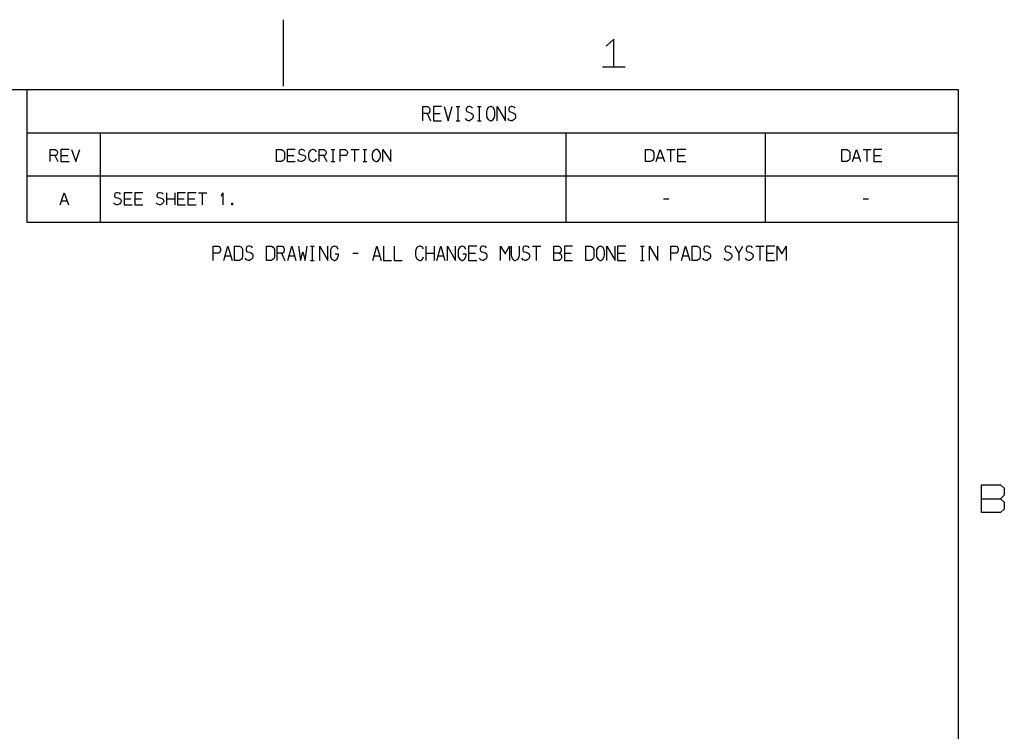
# Model space of a CAD drawing. Extents: x 0 to 1186, y 36 to 805.
# Tile 12 of 12: x 773 to 1179, y 511 to 805. Entities that reach past the tile are written whole.
import ezdxf

# ---------------------------------------------------------------- set-up
doc = ezdxf.new("R2010")
doc.units = 0
doc.layers.add('1', color=1, linetype='CONTINUOUS')

msp = doc.modelspace()

# ---------------------------------------------------------------- linework, layer by layer
at = {"layer": '1'}
for p, q in [((881.75, 804.9), (881.75, 777.48)), ((1018.25, 796.8), (1015.1, 793.95)), ((1018.25, 785.38), (1018.25, 796.8)), ((1013.55, 785.38), (1022.95, 785.38)), ((26.5, 776.1), (1160.43, 776.1)), ((776.05, 776.1), (1160.43, 776.1)), ((776.05, 721.18), (776.05, 776.1)), ((1160.43, 776.1), (1160.43, 62.25)), ((1160.43, 776.1), (1160.43, 721.18)), ((939.4, 763.2), (939.4, 769.08)), ((939.4, 769.08), (941.48, 769.08)), ((941.48, 769.08), (941.8, 768.85)), ((941.8, 768.85), (942.23, 768.4)), ((942.23, 768.4), (942.38, 767.93)), ((947.15, 769.08), (943.8, 769.08)), ((943.8, 769.08), (943.8, 763.2)), ((948.2, 769.08), (949.88, 763.2)), ((949.88, 763.2), (951.55, 769.08)), ((953.2, 769.08), (954.75, 769.08)), ((954, 763.2), (954, 769.08)), ((957.55, 768.63), (957.35, 767.93)), ((957.75, 768.85), (957.55, 768.63)), ((958.35, 769.08), (957.75, 768.85)), ((958.73, 769.08), (958.35, 769.08)), ((959.53, 768.85), (958.73, 769.08)), ((959.95, 768.4), (959.53, 768.85)), ((961.98, 769.08), (963.55, 769.08)), ((962.78, 763.2), (962.78, 769.08)), ((966.45, 768.63), (965.88, 767.7)), ((967.3, 769.08), (966.45, 768.63)), ((967.6, 769.08), (967.3, 769.08)), ((968.43, 768.63), (967.6, 769.08)), ((968.98, 767.7), (968.43, 768.63)), ((970.15, 763.2), (970.15, 769.08)), ((970.15, 769.08), (973.5, 763.2)), ((973.5, 763.2), (973.5, 769.08)), ((975.13, 768.63), (974.93, 767.93)), ((975.3, 768.85), (975.13, 768.63)), ((975.93, 769.08), (975.3, 768.85)), ((976.3, 769.08), (975.93, 769.08)), ((977.1, 768.85), (976.3, 769.08)), ((977.53, 768.4), (977.1, 768.85)), ((941.63, 766.18), (939.4, 766.18)), ((941.28, 766.18), (942.58, 763.2)), ((942, 766.33), (941.63, 766.18)), ((942.38, 767.25), (942, 766.33)), ((942.38, 767.93), (942.38, 767.25)), ((943.8, 766.18), (946.63, 766.18)), ((957.55, 763.43), (956.98, 764.13)), ((957.35, 767.93), (957.35, 767.48)), ((957.35, 767.48), (957.55, 767.03)), ((957.55, 767.03), (957.98, 766.8)), ((957.98, 766.8), (958.73, 766.55)), ((958.73, 766.55), (959.35, 766.33)), ((959.35, 766.33), (959.95, 765.95)), ((959.95, 764.13), (959.53, 763.68)), ((959.95, 765.95), (960.15, 765.28)), ((960.15, 764.8), (959.95, 764.13)), ((960.15, 765.28), (960.15, 764.8)), ((965.88, 767.7), (965.75, 766.8)), ((965.75, 766.8), (965.75, 765.5)), ((965.75, 765.5), (965.88, 764.58)), ((965.88, 764.58), (966.45, 763.68)), ((968.43, 763.68), (968.98, 764.58)), ((969.13, 766.8), (968.98, 767.7)), ((968.98, 764.58), (969.13, 765.5)), ((969.13, 765.5), (969.13, 766.8)), ((975.13, 763.43), (974.55, 764.13)), ((974.93, 767.93), (974.93, 767.48)), ((974.93, 767.48), (975.13, 767.03)), ((975.13, 767.03), (975.55, 766.8)), ((975.55, 766.8), (976.3, 766.55)), ((976.3, 766.55), (976.93, 766.33)), ((976.93, 766.33), (977.53, 765.95)), ((977.53, 764.13), (977.1, 763.68)), ((977.53, 765.95), (977.73, 765.28)), ((977.73, 764.8), (977.53, 764.13)), ((977.73, 765.28), (977.73, 764.8)), ((943.8, 763.2), (947.15, 763.2)), ((953.2, 763.2), (954.75, 763.2)), ((958.35, 763.2), (957.55, 763.43)), ((958.73, 763.2), (958.35, 763.2)), ((959.53, 763.68), (958.73, 763.2)), ((961.98, 763.2), (963.55, 763.2)), ((966.45, 763.68), (967.3, 763.2)), ((967.3, 763.2), (967.6, 763.2)), ((967.6, 763.2), (968.43, 763.68)), ((975.93, 763.2), (975.13, 763.43)), ((976.3, 763.2), (975.93, 763.2)), ((977.1, 763.68), (976.3, 763.2)), ((776.05, 758.25), (1160.43, 758.25)), ((806.25, 758.25), (806.25, 721.18)), ((998.43, 758.25), (998.43, 721.18)), ((1080.8, 758.25), (1080.8, 721.18)), ((785.65, 746.38), (785.65, 751.25)), ((785.65, 751.25), (787.7, 751.25)), ((787.88, 748.85), (785.65, 748.85)), ((787.53, 748.85), (788.83, 746.38)), ((787.7, 751.25), (788.05, 751.08)), ((788.25, 748.98), (787.88, 748.85)), ((788.05, 751.08), (788.48, 750.68)), ((788.63, 749.73), (788.25, 748.98)), ((788.48, 750.68), (788.63, 750.3)), ((788.63, 750.3), (788.63, 749.73)), ((793.4, 751.25), (790.05, 751.25)), ((790.05, 751.25), (790.05, 746.38)), ((790.05, 748.85), (792.88, 748.85)), ((794.43, 751.25), (796.13, 746.38)), ((796.13, 746.38), (797.8, 751.25)), ((879, 746.38), (879, 751.25)), ((879, 751.25), (881.05, 751.25)), ((881.05, 751.25), (881.83, 750.88)), ((881.83, 750.88), (882.18, 750.5)), ((882.18, 750.5), (882.35, 750.13)), ((882.35, 750.13), (882.35, 747.5)), ((886.75, 751.25), (883.4, 751.25)), ((883.4, 751.25), (883.4, 746.38)), ((883.4, 748.85), (886.23, 748.85)), ((888.35, 750.88), (888.18, 750.3)), ((888.18, 750.3), (888.18, 749.93)), ((888.18, 749.93), (888.35, 749.55)), ((888.55, 751.08), (888.35, 750.88)), ((888.35, 749.55), (888.78, 749.35)), ((889.15, 751.25), (888.55, 751.08)), ((888.78, 749.35), (889.55, 749.15)), ((889.55, 751.25), (889.15, 751.25)), ((890.35, 751.08), (889.55, 751.25)), ((889.55, 749.15), (890.15, 748.98)), ((890.15, 748.98), (890.75, 748.65)), ((890.75, 750.68), (890.35, 751.08)), ((890.75, 748.65), (890.95, 748.08)), ((890.95, 748.08), (890.95, 747.7)), ((892.38, 750.13), (892.18, 749.35)), ((892.18, 749.35), (892.18, 748.28)), ((892.18, 748.28), (892.38, 747.5)), ((892.9, 750.88), (892.38, 750.13)), ((893.85, 751.25), (892.9, 750.88)), ((894.25, 751.25), (893.85, 751.25)), ((895.15, 750.88), (894.25, 751.25)), ((895.53, 750.3), (895.15, 750.88)), ((896.58, 746.38), (896.58, 751.25)), ((896.58, 751.25), (898.63, 751.25)), ((898.78, 748.85), (896.58, 748.85)), ((898.45, 748.85), (899.75, 746.38)), ((898.63, 751.25), (898.98, 751.08)), ((899.18, 748.98), (898.78, 748.85)), ((898.98, 751.08), (899.4, 750.68)), ((899.55, 749.73), (899.18, 748.98)), ((899.4, 750.68), (899.55, 750.3)), ((899.55, 750.3), (899.55, 749.73)), ((901.58, 751.25), (903.15, 751.25)), ((902.38, 746.38), (902.38, 751.25)), ((905.35, 746.38), (905.35, 751.25)), ((905.35, 751.25), (907.43, 751.25)), ((907.58, 748.85), (905.35, 748.85)), ((907.43, 751.25), (907.75, 751.08)), ((907.95, 748.98), (907.58, 748.85)), ((907.75, 751.08), (908.18, 750.68)), ((908.33, 749.73), (907.95, 748.98)), ((908.18, 750.68), (908.33, 750.3)), ((908.33, 750.3), (908.33, 749.73)), ((909.75, 751.25), (913.1, 751.25)), ((911.43, 746.38), (911.43, 751.25)), ((914.75, 751.25), (916.33, 751.25)), ((915.55, 746.38), (915.55, 751.25)), ((918.65, 750.13), (918.55, 749.35)), ((918.55, 749.35), (918.55, 748.28)), ((918.55, 748.28), (918.65, 747.5)), ((919.23, 750.88), (918.65, 750.13)), ((920.08, 751.25), (919.23, 750.88)), ((920.38, 751.25), (920.08, 751.25)), ((921.2, 750.88), (920.38, 751.25)), ((921.75, 750.13), (921.2, 750.88)), ((921.9, 749.35), (921.75, 750.13)), ((921.75, 747.5), (921.9, 748.28)), ((921.9, 748.28), (921.9, 749.35)), ((922.93, 746.38), (922.93, 751.25)), ((922.93, 751.25), (926.28, 746.38)), ((926.28, 746.38), (926.28, 751.25)), ((1031.38, 746.38), (1031.38, 751.25)), ((1031.38, 751.25), (1033.45, 751.25)), ((1033.45, 751.25), (1034.2, 750.88)), ((1034.2, 750.88), (1034.55, 750.5)), ((1034.55, 750.5), (1034.75, 750.13)), ((1034.75, 750.13), (1034.75, 747.5)), ((1035.78, 746.38), (1037.45, 751.25)), ((1036.28, 747.9), (1038.63, 747.9)), ((1037.45, 751.25), (1039.13, 746.38)), ((1040.18, 751.25), (1043.53, 751.25)), ((1041.85, 746.38), (1041.85, 751.25)), ((1047.93, 751.25), (1044.55, 751.25)), ((1044.55, 751.25), (1044.55, 746.38)), ((1044.55, 748.85), (1047.38, 748.85)), ((1112.38, 746.38), (1112.38, 751.25)), ((1112.38, 751.25), (1114.43, 751.25)), ((1114.43, 751.25), (1115.2, 750.88)), ((1115.2, 750.88), (1115.55, 750.5)), ((1115.55, 750.5), (1115.73, 750.13)), ((1115.73, 750.13), (1115.73, 747.5)), ((1116.78, 746.38), (1118.45, 751.25)), ((1117.28, 747.9), (1119.63, 747.9)), ((1118.45, 751.25), (1120.13, 746.38)), ((1121.18, 751.25), (1124.53, 751.25)), ((1122.85, 746.38), (1122.85, 751.25)), ((1128.9, 751.25), (1125.55, 751.25)), ((1125.55, 751.25), (1125.55, 746.38)), ((1125.55, 748.85), (1128.38, 748.85)), ((790.05, 746.38), (793.4, 746.38)), ((881.05, 746.38), (879, 746.38)), ((881.83, 746.75), (881.05, 746.38)), ((882.18, 747.13), (881.83, 746.75)), ((882.35, 747.5), (882.18, 747.13)), ((883.4, 746.38), (886.75, 746.38)), ((888.35, 746.55), (887.8, 747.13)), ((889.15, 746.38), (888.35, 746.55)), ((889.55, 746.38), (889.15, 746.38)), ((890.35, 746.75), (889.55, 746.38)), ((890.75, 747.13), (890.35, 746.75)), ((890.95, 747.7), (890.75, 747.13)), ((892.38, 747.5), (892.9, 746.75)), ((892.9, 746.75), (893.85, 746.38)), ((893.85, 746.38), (894.25, 746.38)), ((894.25, 746.38), (895.15, 746.75)), ((895.15, 746.75), (895.53, 747.5)), ((901.58, 746.38), (903.15, 746.38)), ((914.75, 746.38), (916.33, 746.38)), ((918.65, 747.5), (919.23, 746.75)), ((919.23, 746.75), (920.08, 746.38)), ((920.08, 746.38), (920.38, 746.38)), ((920.38, 746.38), (921.2, 746.75)), ((921.2, 746.75), (921.75, 747.5)), ((1033.45, 746.38), (1031.38, 746.38)), ((1034.2, 746.75), (1033.45, 746.38)), ((1034.55, 747.13), (1034.2, 746.75)), ((1034.75, 747.5), (1034.55, 747.13)), ((1044.55, 746.38), (1047.93, 746.38)), ((1114.43, 746.38), (1112.38, 746.38)), ((1115.2, 746.75), (1114.43, 746.38)), ((1115.55, 747.13), (1115.2, 746.75)), ((1115.73, 747.5), (1115.55, 747.13)), ((1125.55, 746.38), (1128.9, 746.38)), ((776.05, 740.4), (1160.43, 740.4)), ((789.78, 728.53), (791.45, 733.4)), ((791.45, 733.4), (793.13, 728.53)), ((812.3, 733.03), (812.13, 732.45)), ((812.13, 732.45), (812.13, 732.08)), ((812.13, 732.08), (812.3, 731.7)), ((812.5, 733.23), (812.3, 733.03)), ((812.3, 731.7), (812.73, 731.5)), ((813.1, 733.4), (812.5, 733.23)), ((813.5, 733.4), (813.1, 733.4)), ((814.3, 733.23), (813.5, 733.4)), ((814.7, 732.85), (814.3, 733.23)), ((819.48, 733.4), (816.13, 733.4)), ((816.13, 733.4), (816.13, 728.53)), ((823.88, 733.4), (820.53, 733.4)), ((820.53, 733.4), (820.53, 728.53)), ((829.88, 733.03), (829.7, 732.45)), ((829.7, 732.45), (829.7, 732.08)), ((829.7, 732.08), (829.88, 731.7)), ((830.08, 733.23), (829.88, 733.03)), ((829.88, 731.7), (830.3, 731.5)), ((830.68, 733.4), (830.08, 733.23)), ((831.05, 733.4), (830.68, 733.4)), ((831.85, 733.23), (831.05, 733.4)), ((832.28, 732.85), (831.85, 733.23)), ((833.7, 728.53), (833.7, 733.4)), ((837.05, 733.4), (837.05, 728.53)), ((841.45, 733.4), (838.1, 733.4)), ((838.1, 733.4), (838.1, 728.53)), ((845.85, 733.4), (842.48, 733.4)), ((842.48, 733.4), (842.48, 728.53)), ((846.88, 733.4), (850.23, 733.4)), ((848.55, 728.53), (848.55, 733.4)), ((856.15, 732.03), (856.88, 733.4)), ((856.88, 733.4), (856.88, 728.53)), ((790.28, 730.05), (792.63, 730.05)), ((812.3, 728.7), (811.73, 729.28)), ((813.1, 728.53), (812.3, 728.7)), ((812.73, 731.5), (813.5, 731.33)), ((813.5, 728.53), (813.1, 728.53)), ((813.5, 731.33), (814.1, 731.13)), ((814.3, 728.9), (813.5, 728.53)), ((814.1, 731.13), (814.7, 730.8)), ((814.7, 729.28), (814.3, 728.9)), ((814.7, 730.8), (814.9, 730.23)), ((814.9, 729.85), (814.7, 729.28)), ((814.9, 730.23), (814.9, 729.85)), ((816.13, 731), (818.95, 731)), ((816.13, 728.53), (819.48, 728.53)), ((820.53, 731), (823.35, 731)), ((820.53, 728.53), (823.88, 728.53)), ((829.88, 728.7), (829.3, 729.28)), ((830.68, 728.53), (829.88, 728.7)), ((830.3, 731.5), (831.05, 731.33)), ((831.05, 728.53), (830.68, 728.53)), ((831.05, 731.33), (831.68, 731.13)), ((831.85, 728.9), (831.05, 728.53)), ((831.68, 731.13), (832.28, 730.8)), ((832.28, 729.28), (831.85, 728.9)), ((832.28, 730.8), (832.48, 730.23)), ((832.48, 729.85), (832.28, 729.28)), ((832.48, 730.23), (832.48, 729.85)), ((833.7, 731), (837.05, 731)), ((838.1, 731), (840.93, 731)), ((838.1, 728.53), (841.45, 728.53)), ((842.48, 731), (845.3, 731)), ((842.48, 728.53), (845.85, 728.53)), ((860.55, 728.98), (860.63, 729.1)), ((860.55, 728.65), (860.55, 728.98)), ((860.63, 728.53), (860.55, 728.65)), ((860.63, 729.1), (860.83, 729.1)), ((860.83, 728.53), (860.63, 728.53)), ((860.83, 729.1), (860.9, 728.98)), ((860.9, 728.65), (860.83, 728.53)), ((860.9, 728.98), (860.9, 728.65)), ((1038.83, 731), (1041, 731)), ((1121.18, 731), (1123.35, 731)), ((1160.43, 721.18), (776.05, 721.18)), ((852.93, 705.55), (852.93, 711.43)), ((852.93, 711.43), (854.98, 711.43)), ((854.98, 711.43), (855.33, 711.2)), ((857.3, 705.55), (859, 711.43)), ((859, 711.43), (860.68, 705.55)), ((861.7, 705.55), (861.7, 711.43)), ((861.7, 711.43), (863.78, 711.43)), ((863.78, 711.43), (864.53, 710.98)), ((867.48, 711.43), (866.85, 711.2)), ((867.85, 711.43), (867.48, 711.43)), ((868.65, 711.2), (867.85, 711.43)), ((874.88, 705.55), (874.88, 711.43)), ((874.88, 711.43), (876.95, 711.43)), ((876.95, 711.43), (877.7, 710.98)), ((879.28, 705.55), (879.28, 711.43)), ((879.28, 711.43), (881.33, 711.43)), ((881.33, 711.43), (881.68, 711.2)), ((883.68, 705.55), (885.35, 711.43)), ((885.35, 711.43), (887.03, 705.55)), ((888.05, 711.43), (888.9, 705.55)), ((890.93, 705.55), (891.75, 711.43)), ((893.08, 711.43), (894.63, 711.43)), ((893.88, 705.55), (893.88, 711.43)), ((896.85, 705.55), (896.85, 711.43)), ((896.85, 711.43), (900.2, 705.55)), ((900.2, 705.55), (900.2, 711.43)), ((902.78, 711.43), (901.93, 710.98)), ((903.08, 711.43), (902.78, 711.43)), ((904.1, 710.98), (903.08, 711.43)), ((918.83, 705.55), (920.5, 711.43)), ((920.5, 711.43), (922.18, 705.55)), ((923.2, 711.43), (923.2, 705.55)), ((927.6, 711.43), (927.6, 705.55)), ((938.05, 711.43), (937.1, 710.98)), ((938.45, 711.43), (938.05, 711.43)), ((939.35, 710.98), (938.45, 711.43)), ((940.78, 705.55), (940.78, 711.43)), ((944.13, 711.43), (944.13, 705.55)), ((945.18, 705.55), (946.85, 711.43)), ((946.85, 711.43), (948.53, 705.55)), ((949.58, 705.55), (949.58, 711.43)), ((949.58, 711.43), (952.93, 705.55)), ((952.93, 705.55), (952.93, 711.43)), ((955.48, 711.43), (954.65, 710.98)), ((955.78, 711.43), (955.48, 711.43)), ((956.83, 710.98), (955.78, 711.43)), ((961.7, 711.43), (958.35, 711.43)), ((958.35, 711.43), (958.35, 705.55)), ((964.13, 711.43), (963.5, 711.2)), ((964.5, 711.43), (964.13, 711.43)), ((965.3, 711.2), (964.5, 711.43)), ((971.53, 705.55), (971.53, 711.43)), ((971.53, 711.43), (973.35, 708.3)), ((973.35, 708.3), (975.23, 711.43)), ((975.23, 711.43), (975.23, 705.55)), ((975.93, 711.43), (975.93, 707.83)), ((979.28, 707.83), (979.28, 711.43)), ((981.68, 711.43), (981.08, 711.2)), ((982.08, 711.43), (981.68, 711.43)), ((982.88, 711.2), (982.08, 711.43)), ((984.7, 711.43), (988.08, 711.43)), ((986.38, 705.55), (986.38, 711.43)), ((993.5, 705.55), (993.5, 711.43)), ((993.5, 711.43), (995.55, 711.43)), ((995.55, 711.43), (995.9, 711.2)), ((1001.25, 711.43), (997.88, 711.43)), ((997.88, 711.43), (997.88, 705.55)), ((1006.68, 705.55), (1006.68, 711.43)), ((1006.68, 711.43), (1008.73, 711.43)), ((1008.73, 711.43), (1009.5, 710.98)), ((1012.6, 711.43), (1011.75, 710.98)), ((1012.9, 711.43), (1012.6, 711.43)), ((1013.73, 710.98), (1012.9, 711.43)), ((1015.45, 705.55), (1015.45, 711.43)), ((1015.45, 711.43), (1018.83, 705.55)), ((1018.83, 705.55), (1018.83, 711.43)), ((1023.2, 711.43), (1019.85, 711.43)), ((1019.85, 711.43), (1019.85, 705.55)), ((1029.25, 711.43), (1030.8, 711.43)), ((1030.05, 705.55), (1030.05, 711.43)), ((1033.03, 705.55), (1033.03, 711.43)), ((1033.03, 711.43), (1036.38, 705.55)), ((1036.38, 705.55), (1036.38, 711.43)), ((1041.83, 705.55), (1041.83, 711.43)), ((1041.83, 711.43), (1043.88, 711.43)), ((1043.88, 711.43), (1044.23, 711.2)), ((1046.2, 705.55), (1047.88, 711.43)), ((1047.88, 711.43), (1049.58, 705.55)), ((1050.6, 705.55), (1050.6, 711.43)), ((1050.6, 711.43), (1052.65, 711.43)), ((1052.65, 711.43), (1053.43, 710.98)), ((1056.38, 711.43), (1055.75, 711.2)), ((1056.75, 711.43), (1056.38, 711.43)), ((1057.55, 711.2), (1056.75, 711.43)), ((1065.15, 711.43), (1064.55, 711.2)), ((1065.53, 711.43), (1065.15, 711.43)), ((1066.33, 711.2), (1065.53, 711.43)), ((1068.18, 711.43), (1069.85, 708.53)), ((1069.85, 708.53), (1071.53, 711.43)), ((1073.95, 711.43), (1073.33, 711.2)), ((1074.33, 711.43), (1073.95, 711.43)), ((1075.13, 711.2), (1074.33, 711.43)), ((1076.95, 711.43), (1080.33, 711.43)), ((1078.63, 705.55), (1078.63, 711.43)), ((1084.7, 711.43), (1081.35, 711.43)), ((1081.35, 711.43), (1081.35, 705.55)), ((1085.75, 705.55), (1085.75, 711.43)), ((1085.75, 711.43), (1087.58, 708.3)), ((1087.58, 708.3), (1089.45, 711.43)), ((1089.45, 711.43), (1089.45, 705.55)), ((855.13, 708.53), (852.93, 708.53)), ((855.5, 708.68), (855.13, 708.53)), ((855.33, 711.2), (855.75, 710.73)), ((855.9, 709.6), (855.5, 708.68)), ((855.75, 710.73), (855.9, 710.28)), ((855.9, 710.28), (855.9, 709.6)), ((857.8, 707.38), (860.18, 707.38)), ((864.53, 710.98), (864.88, 710.5)), ((864.88, 710.5), (865.05, 710.05)), ((865.05, 710.05), (865.05, 706.93)), ((866.68, 710.98), (866.48, 710.28)), ((866.48, 710.28), (866.48, 709.83)), ((866.48, 709.83), (866.68, 709.35)), ((866.85, 711.2), (866.68, 710.98)), ((866.68, 709.35), (867.1, 709.13)), ((867.1, 709.13), (867.85, 708.9)), ((867.85, 708.9), (868.45, 708.68)), ((868.45, 708.68), (869.08, 708.3)), ((869.08, 710.73), (868.65, 711.2)), ((869.08, 708.3), (869.25, 707.6)), ((869.25, 707.6), (869.25, 707.15)), ((877.7, 710.98), (878.05, 710.5)), ((878.05, 710.5), (878.25, 710.05)), ((878.25, 710.05), (878.25, 706.93)), ((881.5, 708.53), (879.28, 708.53)), ((881.15, 708.53), (882.45, 705.55)), ((881.88, 708.68), (881.5, 708.53)), ((881.68, 711.2), (882.1, 710.73)), ((882.25, 709.6), (881.88, 708.68)), ((882.1, 710.73), (882.25, 710.28)), ((882.25, 710.28), (882.25, 709.6)), ((884.18, 707.38), (886.53, 707.38)), ((888.9, 705.55), (889.9, 709.13)), ((889.9, 709.13), (890.93, 705.55)), ((901.35, 709.83), (901.25, 709.13)), ((901.25, 709.13), (901.25, 707.83)), ((901.25, 707.83), (901.35, 706.93)), ((901.93, 710.98), (901.35, 709.83)), ((904.6, 708.08), (903.25, 708.08)), ((904.45, 710.05), (904.1, 710.98)), ((904.45, 706.93), (904.6, 707.6)), ((904.6, 707.6), (904.6, 708.08)), ((910.6, 708.53), (912.78, 708.53)), ((919.3, 707.38), (921.68, 707.38)), ((936.58, 710.05), (936.38, 709.13)), ((936.38, 709.13), (936.38, 707.83)), ((936.38, 707.83), (936.58, 706.93)), ((937.1, 710.98), (936.58, 710.05)), ((939.75, 710.28), (939.35, 710.98)), ((940.78, 708.53), (944.13, 708.53)), ((945.68, 707.38), (948.03, 707.38)), ((954.08, 709.83), (953.95, 709.13)), ((953.95, 709.13), (953.95, 707.83)), ((953.95, 707.83), (954.08, 706.93)), ((954.65, 710.98), (954.08, 709.83)), ((957.3, 708.08), (955.98, 708.08)), ((957.15, 710.05), (956.83, 710.98)), ((957.15, 706.93), (957.3, 707.6)), ((957.3, 707.6), (957.3, 708.08)), ((958.35, 708.53), (961.18, 708.53)), ((963.33, 710.98), (963.13, 710.28)), ((963.13, 710.28), (963.13, 709.83)), ((963.13, 709.83), (963.33, 709.35)), ((963.5, 711.2), (963.33, 710.98)), ((963.33, 709.35), (963.73, 709.13)), ((963.73, 709.13), (964.5, 708.9)), ((964.5, 708.9), (965.1, 708.68)), ((965.1, 708.68), (965.73, 708.3)), ((965.73, 710.73), (965.3, 711.2)), ((965.73, 708.3), (965.9, 707.6)), ((965.9, 707.6), (965.9, 707.15)), ((975.93, 707.83), (976.03, 706.93)), ((979.13, 706.93), (979.28, 707.83)), ((980.88, 710.98), (980.7, 710.28)), ((980.7, 710.28), (980.7, 709.83)), ((980.7, 709.83), (980.88, 709.35)), ((981.08, 711.2), (980.88, 710.98)), ((980.88, 709.35), (981.3, 709.13)), ((981.3, 709.13), (982.08, 708.9)), ((982.08, 708.9), (982.68, 708.68)), ((982.68, 708.68), (983.3, 708.3)), ((983.3, 710.73), (982.88, 711.2)), ((983.3, 708.3), (983.48, 707.6)), ((983.48, 707.6), (983.48, 707.15)), ((995.7, 708.53), (993.5, 708.53)), ((996.08, 708.68), (995.7, 708.53)), ((995.7, 708.53), (996.08, 708.3)), ((995.9, 711.2), (996.33, 710.73)), ((996.48, 709.6), (996.08, 708.68)), ((996.08, 708.3), (996.48, 707.83)), ((996.33, 710.73), (996.48, 710.28)), ((996.48, 710.28), (996.48, 709.6)), ((996.48, 707.83), (996.65, 707.38)), ((996.65, 707.38), (996.65, 706.7)), ((997.88, 708.53), (1000.7, 708.53)), ((1009.5, 710.98), (1009.83, 710.5)), ((1009.83, 710.5), (1010.03, 710.05)), ((1010.03, 710.05), (1010.03, 706.93)), ((1011.18, 710.05), (1011.08, 709.13)), ((1011.08, 709.13), (1011.08, 707.83)), ((1011.08, 707.83), (1011.18, 706.93)), ((1011.75, 710.98), (1011.18, 710.05)), ((1014.28, 710.05), (1013.73, 710.98)), ((1014.43, 709.13), (1014.28, 710.05)), ((1014.28, 706.93), (1014.43, 707.83)), ((1014.43, 707.83), (1014.43, 709.13)), ((1019.85, 708.53), (1022.68, 708.53)), ((1044.03, 708.53), (1041.83, 708.53)), ((1044.4, 708.68), (1044.03, 708.53)), ((1044.23, 711.2), (1044.63, 710.73)), ((1044.8, 709.6), (1044.4, 708.68)), ((1044.63, 710.73), (1044.8, 710.28)), ((1044.8, 710.28), (1044.8, 709.6)), ((1046.7, 707.38), (1049.08, 707.38)), ((1053.43, 710.98), (1053.78, 710.5)), ((1053.78, 710.5), (1053.95, 710.05)), ((1053.95, 710.05), (1053.95, 706.93)), ((1055.58, 710.98), (1055.38, 710.28)), ((1055.38, 710.28), (1055.38, 709.83)), ((1055.38, 709.83), (1055.58, 709.35)), ((1055.75, 711.2), (1055.58, 710.98)), ((1055.58, 709.35), (1055.98, 709.13)), ((1055.98, 709.13), (1056.75, 708.9)), ((1056.75, 708.9), (1057.35, 708.68)), ((1057.35, 708.68), (1057.98, 708.3)), ((1057.98, 710.73), (1057.55, 711.2)), ((1057.98, 708.3), (1058.15, 707.6)), ((1058.15, 707.6), (1058.15, 707.15)), ((1064.35, 710.98), (1064.15, 710.28)), ((1064.15, 710.28), (1064.15, 709.83)), ((1064.15, 709.83), (1064.35, 709.35)), ((1064.55, 711.2), (1064.35, 710.98)), ((1064.35, 709.35), (1064.78, 709.13)), ((1064.78, 709.13), (1065.53, 708.9)), ((1065.53, 708.9), (1066.15, 708.68)), ((1066.15, 708.68), (1066.75, 708.3)), ((1066.75, 710.73), (1066.33, 711.2)), ((1066.75, 708.3), (1066.95, 707.6)), ((1066.95, 707.6), (1066.95, 707.15)), ((1069.85, 708.53), (1069.85, 705.55)), ((1073.15, 710.98), (1072.95, 710.28)), ((1072.95, 710.28), (1072.95, 709.83)), ((1072.95, 709.83), (1073.15, 709.35)), ((1073.33, 711.2), (1073.15, 710.98)), ((1073.15, 709.35), (1073.55, 709.13)), ((1073.55, 709.13), (1074.33, 708.9)), ((1074.33, 708.9), (1074.93, 708.68)), ((1074.93, 708.68), (1075.55, 708.3)), ((1075.55, 710.73), (1075.13, 711.2)), ((1075.55, 708.3), (1075.73, 707.6)), ((1075.73, 707.6), (1075.73, 707.15)), ((1081.35, 708.53), (1084.18, 708.53)), ((863.78, 705.55), (861.7, 705.55)), ((864.53, 706), (863.78, 705.55)), ((864.88, 706.48), (864.53, 706)), ((865.05, 706.93), (864.88, 706.48)), ((866.68, 705.78), (866.1, 706.48)), ((867.48, 705.55), (866.68, 705.78)), ((867.85, 705.55), (867.48, 705.55)), ((868.65, 706), (867.85, 705.55)), ((869.08, 706.48), (868.65, 706)), ((869.25, 707.15), (869.08, 706.48)), ((876.95, 705.55), (874.88, 705.55)), ((877.7, 706), (876.95, 705.55)), ((878.05, 706.48), (877.7, 706)), ((878.25, 706.93), (878.05, 706.48)), ((893.08, 705.55), (894.63, 705.55)), ((901.35, 706.93), (901.93, 706)), ((901.93, 706), (902.78, 705.55)), ((902.78, 705.55), (903.08, 705.55)), ((903.08, 705.55), (903.9, 706)), ((903.9, 706), (904.45, 706.93)), ((923.2, 705.55), (926.55, 705.55)), ((927.6, 705.55), (930.95, 705.55)), ((936.58, 706.93), (937.1, 706)), ((937.1, 706), (938.05, 705.55)), ((938.05, 705.55), (938.45, 705.55)), ((938.45, 705.55), (939.35, 706)), ((939.35, 706), (939.75, 706.93)), ((954.08, 706.93), (954.65, 706)), ((954.65, 706), (955.48, 705.55)), ((955.48, 705.55), (955.78, 705.55)), ((955.78, 705.55), (956.63, 706)), ((956.63, 706), (957.15, 706.93)), ((958.35, 705.55), (961.7, 705.55)), ((963.33, 705.78), (962.75, 706.48)), ((964.13, 705.55), (963.33, 705.78)), ((964.5, 705.55), (964.13, 705.55)), ((965.3, 706), (964.5, 705.55)), ((965.73, 706.48), (965.3, 706)), ((965.9, 707.15), (965.73, 706.48)), ((976.03, 706.93), (976.6, 706)), ((976.6, 706), (977.45, 705.55)), ((977.45, 705.55), (977.75, 705.55)), ((977.75, 705.55), (978.6, 706)), ((978.6, 706), (979.13, 706.93)), ((980.88, 705.78), (980.33, 706.48)), ((981.68, 705.55), (980.88, 705.78)), ((982.08, 705.55), (981.68, 705.55)), ((982.88, 706), (982.08, 705.55)), ((983.3, 706.48), (982.88, 706)), ((983.48, 707.15), (983.3, 706.48)), ((995.7, 705.55), (993.5, 705.55)), ((996.08, 705.78), (995.7, 705.55)), ((996.48, 706.23), (996.08, 705.78)), ((996.65, 706.7), (996.48, 706.23)), ((997.88, 705.55), (1001.25, 705.55)), ((1008.73, 705.55), (1006.68, 705.55)), ((1009.5, 706), (1008.73, 705.55)), ((1009.83, 706.48), (1009.5, 706)), ((1010.03, 706.93), (1009.83, 706.48)), ((1011.18, 706.93), (1011.75, 706)), ((1011.75, 706), (1012.6, 705.55)), ((1012.6, 705.55), (1012.9, 705.55)), ((1012.9, 705.55), (1013.73, 706)), ((1013.73, 706), (1014.28, 706.93)), ((1019.85, 705.55), (1023.2, 705.55)), ((1029.25, 705.55), (1030.8, 705.55)), ((1052.65, 705.55), (1050.6, 705.55)), ((1053.43, 706), (1052.65, 705.55)), ((1053.78, 706.48), (1053.43, 706)), ((1053.95, 706.93), (1053.78, 706.48)), ((1055.58, 705.78), (1055, 706.48)), ((1056.38, 705.55), (1055.58, 705.78)), ((1056.75, 705.55), (1056.38, 705.55)), ((1057.55, 706), (1056.75, 705.55)), ((1057.98, 706.48), (1057.55, 706)), ((1058.15, 707.15), (1057.98, 706.48)), ((1064.35, 705.78), (1063.78, 706.48)), ((1065.15, 705.55), (1064.35, 705.78)), ((1065.53, 705.55), (1065.15, 705.55)), ((1066.33, 706), (1065.53, 705.55)), ((1066.75, 706.48), (1066.33, 706)), ((1066.95, 707.15), (1066.75, 706.48)), ((1073.15, 705.78), (1072.58, 706.48)), ((1073.95, 705.55), (1073.15, 705.78)), ((1074.33, 705.55), (1073.95, 705.55)), ((1075.13, 706), (1074.33, 705.55)), ((1075.55, 706.48), (1075.13, 706)), ((1075.73, 707.15), (1075.55, 706.48)), ((1081.35, 705.55), (1084.7, 705.55)), ((1170.05, 601.4), (1170.05, 612.85)), ((1170.05, 612.85), (1177.88, 612.85)), ((1177.88, 612.85), (1179.45, 611.43)), ((1179.45, 611.43), (1179.45, 608.55)), ((1170.05, 607.13), (1177.88, 607.13)), ((1179.45, 608.55), (1177.88, 607.13)), ((1177.88, 607.13), (1179.45, 605.7)), ((1179.45, 605.7), (1179.45, 602.85)), ((1179.45, 602.85), (1177.88, 601.4)), ((1177.88, 601.4), (1170.05, 601.4))]:
    msp.add_line(p, q, dxfattribs=at)

doc.saveas('drawing.dxf')
